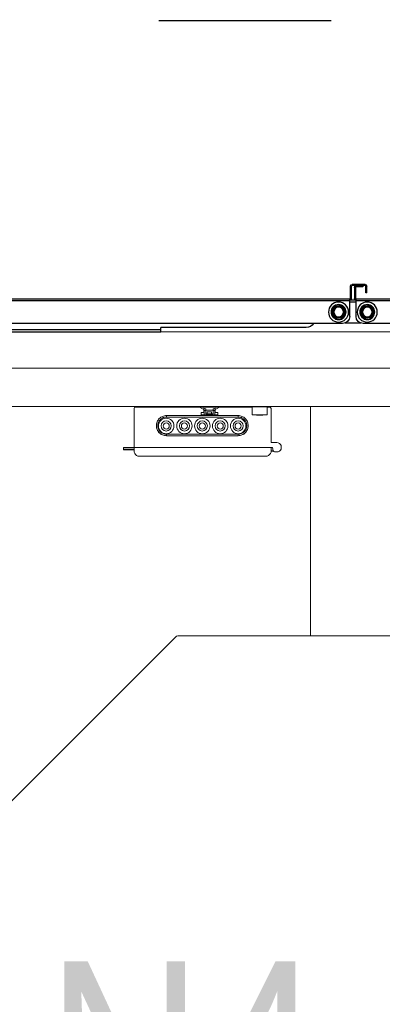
# Model space of a CAD drawing. Header units: millimetres. Extents: x -165365 to -33565, y 7406 to 103342.
# Tile 28 of 256: x -125349 to -125096, y 10762 to 11448. Entities that reach past the tile are written whole.
import ezdxf

# ---------------------------------------------------------------- set-up
doc = ezdxf.new("R2010")
doc.units = ezdxf.units.MM
doc.header["$MEASUREMENT"] = 0
doc.linetypes.add('ACAD_ISO03W100', pattern=[150, 60, -90])
doc.layers.get('Defpoints').update_dxf_attribs({"color": 252})
doc.layers.add('ELEK ODGROMÓWKA', color=214, linetype='Continuous')
doc.layers.add('ELEK OPIS', color=140, linetype='Continuous')
doc.styles.add('FDBES', font='simplex.shx', dxfattribs={"width": 0.7})
doc.styles.add('ROMANS', font='romans.shx')
doc.dimstyles.new('BUD_100', dxfattribs={"dimtxt": 100, "dimasz": 10, "dimexe": 2, "dimexo": 2, "dimgap": 20, "dimtad": 1, "dimdec": 4, "dimrnd": 5, "dimdsep": 46, "dimtxsty": 'FDBES', "dimblk1": 'KR', "dimblk2": 'KR', "dimsah": 1, "dimcen": 10, "dimdle": 2, "dimse1": 1, "dimse2": 1, "dimclrd": 256, "dimclrt": 256, "dimadec": 0, "dimazin": 0, "dimtfac": 0.714286, "dimtdec": 4, "dimtix": 1, "dimtofl": 0, "dimtmove": 0, "dimatfit": 3, "dimldrblk": 'KR', "dimfxl": 1, "dimtvp": 1.428571, "dimtolj": 1, "dimtzin": 0, "dimlwd": -1, "dimarcsym": 0})

# ---------------------------------------------------------------- blocks, each defined once
blk = doc.blocks.new('VVSA11c_FPVHe_SIDEVIEW_v3')
at = {"color": 7, "linetype": 'Continuous', "lineweight": 0}
for p, q in [((0, 1082), (2000, 1082)), ((1891.08, 1056.5), (108.92, 1056.5)), ((50.9, 1030), (1948, 1030)), ((1070.3, 1029.71), (1059.7, 1029.71)), ((1092.05, 1029.91), (1092.05, 1030)), ((1096, 1027.9), (1092.05, 1029.91)), ((1104, 1027.9), (1107.95, 1029.91)), ((1107.95, 1029.91), (1107.95, 1030)), ((1070.3, 1024), (1059.7, 1024)), ((1063.02, 1023.9), (1066.98, 1023.9)), ((1080, 1022.57), (1080, 1023.56)), ((1130, 1023.56), (1080, 1023.56)), ((1130, 1022.57), (1080, 1022.57)), ((1094.2, 1024.1), (1094.2, 1025.6)), ((1094.2, 1025.6), (1096, 1025.6)), ((1105.8, 1024.1), (1094.2, 1024.1)), ((1094.7, 1023.6), (1105.3, 1023.6)), ((1096, 1025.6), (1096, 1028.71)), ((1097.46, 1027.44), (1096, 1027.44)), ((1096.11, 1027.04), (1097.46, 1027.04)), ((1096.34, 1024.1), (1096.34, 1027.04)), ((1097.46, 1024.77), (1097.46, 1028.24)), ((1102.54, 1027.24), (1097.46, 1027.24)), ((1102.54, 1024.77), (1097.46, 1024.77)), ((1098.48, 1024.77), (1098.48, 1026.09)), ((1098.48, 1026.09), (1101.52, 1026.09)), ((1101.52, 1026.09), (1101.52, 1024.77)), ((1102.54, 1024.77), (1102.54, 1028.24)), ((1104, 1027.44), (1102.54, 1027.44)), ((1102.54, 1027.04), (1103.89, 1027.04)), ((1103.66, 1027.04), (1103.66, 1024.1)), ((1104, 1025.6), (1104, 1028.71)), ((1104, 1025.6), (1105.8, 1025.6)), ((1105.8, 1024.1), (1105.8, 1025.6)), ((1130, 1022.57), (1130, 1023.56)), ((1080, 1010.58), (1080, 1009.54)), ((1080, 1010.58), (1130, 1010.58)), ((1080, 1009.56), (1130, 1009.56)), ((1130, 1009.54), (1080, 1009.54)), ((1130, 1010.58), (1130, 1009.54)), ((1057.06, 1004.7), (1053, 1004.7)), ((1053, 998.2), (1054.58, 998.2)), ((1055.45, 998.71), (1057.09, 998.71)), ((1055.56, 999.03), (1055.98, 1001.4)), ((1055.56, 999.03), (1057.08, 999.03)), ((1055.98, 1001.4), (1160, 1001.4)), ((1149.85, 995.4), (1059.76, 995.4)), ((1152.53, 1000.1), (1160, 1000.1)), ((1152.53, 999.6), (1159.5, 999.6)), ((1160, 1000.1), (1160, 1001.4)), ((1121.96, 870), (874.17, 870)), ((1378.27, 614.73), (1123.73, 869.27))]:
    blk.add_line(p, q, dxfattribs=at)
at = {"color": 7, "linetype": 'ByBlock', "lineweight": 0}
for p, q in [((1029.66, 870), (1029.66, 1030)), ((1058.06, 1029.52), (1059.69, 1029.52)), ((1059.7, 1029.71), (1059.7, 1024)), ((1060, 1030), (1070, 1030)), ((1070.3, 1029.71), (1070.3, 1024)), ((1070.3, 1029.52), (1151.52, 1029.52)), ((1092.05, 1030), (1107.95, 1030)), ((1057.06, 1004.7), (1057.06, 1028.53)), ((1152.53, 1028.52), (1152.53, 1001.4)), ((1050, 1000.2), (1050, 1002.7)), ((1057.08, 998.19), (1057.08, 1001.4)), ((1152.53, 998.19), (1152.53, 1001.5))]:
    blk.add_line(p, q, dxfattribs=at)
for centre, radius in [((1080, 1016.33), 5.39), ((1080, 1016.33), 3.53), ((1080, 1016.33), 2.13), ((1092.5, 1016.33), 5.39), ((1092.5, 1016.33), 3.53), ((1092.5, 1016.33), 2.13), ((1105, 1016.33), 5.39), ((1105, 1016.33), 3.53), ((1105, 1016.33), 2.13), ((1117.45, 1016.33), 5.39), ((1117.45, 1016.33), 3.53), ((1117.45, 1016.33), 2.13), ((1130.13, 1016.33), 5.39), ((1130.13, 1016.33), 3.53), ((1130.13, 1016.33), 2.13)]:
    blk.add_circle(centre, radius, dxfattribs=at)
at = {"color": 7, "linetype": 'Continuous', "lineweight": 0}
for centre, radius, start, end in [((1058.06, 1028.52), 1, 90, 179), ((1060, 1029.7), 0.3, 90, 178), ((1070, 1029.7), 0.3, 2, 90), ((1151.53, 1028.5), 1, 1, 90), ((1065, 1030.09), 6.5, 249.64473, 252.31124), ((1065, 1030.09), 6.5, 287.68876, 290.35527), ((1094.7, 1024.1), 0.5, 180, 270), ((1105.3, 1024.1), 0.5, 270, 0), ((1053, 1001.45), 3.25, 90, 157.40554), ((1053, 1001.45), 3.25, 202.59446, 270), ((1054.58, 999.2), 1, 270, 350), ((1159.5, 1000.1), 0.5, 270, 0), ((1121.96, 867.5), 2.5, 45, 90)]:
    blk.add_arc(centre, radius, start, end, dxfattribs=at)
at = {"color": 7, "linetype": 'ByBlock', "lineweight": 0}
for centre, start, end in [((1061.04, 999.31), 195.82384, 251.91237), ((1148.57, 999.31), 288.08763, 344.17616)]:
    blk.add_arc(centre, 4.11, start, end, dxfattribs=at)
at = {"color": 7, "linetype": 'Continuous', "lineweight": 0}
for points, knots in [([(1080, 1023.56), (1079.54, 1023.56), (1078.63, 1023.47), (1077.3, 1023.07), (1076.09, 1022.41), (1075.02, 1021.54), (1074.14, 1020.47), (1073.49, 1019.25), (1073.09, 1017.93), (1073, 1017.01), (1073, 1016.56)], [0, 0, 0, 0, 0.125011, 0.250011, 0.375017, 0.500018, 0.625016, 0.750014, 0.875003, 1, 1, 1, 1]), ([(1080, 1022.57), (1079.61, 1022.57), (1078.82, 1022.5), (1077.32, 1022.04), (1075.65, 1020.93), (1074.53, 1019.26), (1074.08, 1017.75), (1074, 1016.97), (1074, 1016.58)], [0, 0, 0, 0, 0.125315, 0.250623, 0.500022, 0.749406, 0.874699, 1, 1, 1, 1]), ([(1096.52, 1023.6), (1096.51, 1023.6), (1096.48, 1023.61), (1096.45, 1023.64), (1096.42, 1023.68), (1096.39, 1023.74), (1096.37, 1023.82), (1096.35, 1023.94), (1096.34, 1024.03), (1096.34, 1024.1)], [0, 0, 0, 0, 0.064211, 0.140603, 0.236456, 0.354313, 0.493513, 0.651013, 1, 1, 1, 1]), ([(1103.66, 1024.1), (1103.66, 1024.03), (1103.65, 1023.94), (1103.63, 1023.82), (1103.61, 1023.74), (1103.58, 1023.68), (1103.55, 1023.64), (1103.52, 1023.61), (1103.49, 1023.6), (1103.48, 1023.6)], [0, 0, 0, 0, 0.348991, 0.506489, 0.645687, 0.763544, 0.859396, 0.935789, 1, 1, 1, 1]), ([(1137, 1016.56), (1137, 1017.01), (1136.91, 1017.93), (1136.51, 1019.25), (1135.86, 1020.47), (1134.98, 1021.54), (1133.91, 1022.41), (1132.7, 1023.07), (1131.37, 1023.47), (1130.46, 1023.56), (1130, 1023.56)], [0, 0, 0, 0, 0.124997, 0.249986, 0.374984, 0.499982, 0.624983, 0.749989, 0.874989, 1, 1, 1, 1]), ([(1136, 1016.58), (1136, 1016.97), (1135.92, 1017.75), (1135.47, 1019.26), (1134.35, 1020.93), (1132.68, 1022.04), (1131.18, 1022.5), (1130.39, 1022.57), (1130, 1022.57)], [0, 0, 0, 0, 0.125295, 0.250587, 0.49997, 0.749369, 0.874677, 1, 1, 1, 1]), ([(1073, 1016.54), (1073, 1016.09), (1073.09, 1015.17), (1073.5, 1013.85), (1074.15, 1012.64), (1075.02, 1011.57), (1076.09, 1010.7), (1077.31, 1010.05), (1078.63, 1009.65), (1079.54, 1009.56), (1080, 1009.56)], [0, 0, 0, 0, 0.124993, 0.249983, 0.374975, 0.49997, 0.624969, 0.749971, 0.874979, 1, 1, 1, 1]), ([(1080, 1009.54), (1079.55, 1009.54), (1078.64, 1009.63), (1077.33, 1010.03), (1076.12, 1010.67), (1075.05, 1011.53), (1074.18, 1012.58), (1073.52, 1013.78), (1073.11, 1015.08), (1073.01, 1015.99), (1073, 1016.44)], [0, 0, 0, 0, 0.125012, 0.250013, 0.375019, 0.500019, 0.625016, 0.750011, 0.874995, 1, 1, 1, 1]), ([(1074, 1016.58), (1074, 1016.18), (1074.08, 1015.4), (1074.53, 1013.89), (1075.65, 1012.22), (1077.32, 1011.11), (1078.82, 1010.65), (1079.61, 1010.58), (1080, 1010.58)], [0, 0, 0, 0, 0.125295, 0.250586, 0.49997, 0.749368, 0.874677, 1, 1, 1, 1]), ([(1130, 1010.58), (1130.39, 1010.58), (1131.18, 1010.65), (1132.68, 1011.11), (1134.35, 1012.22), (1135.47, 1013.89), (1135.92, 1015.4), (1136, 1016.18), (1136, 1016.58)], [0, 0, 0, 0, 0.125315, 0.250623, 0.500021, 0.749405, 0.874699, 1, 1, 1, 1]), ([(1130, 1009.56), (1130.46, 1009.56), (1131.37, 1009.65), (1132.69, 1010.05), (1133.91, 1010.7), (1134.98, 1011.57), (1135.85, 1012.64), (1136.5, 1013.85), (1136.91, 1015.17), (1137, 1016.09), (1137, 1016.54)], [0, 0, 0, 0, 0.125013, 0.250019, 0.375022, 0.500021, 0.625016, 0.750008, 0.875, 1, 1, 1, 1]), ([(1137, 1016.44), (1136.99, 1015.99), (1136.89, 1015.08), (1136.48, 1013.78), (1135.82, 1012.58), (1134.95, 1011.53), (1133.88, 1010.67), (1132.67, 1010.03), (1131.36, 1009.63), (1130.45, 1009.54), (1130, 1009.54)], [0, 0, 0, 0, 0.125005, 0.249989, 0.374984, 0.499981, 0.624981, 0.749987, 0.874988, 1, 1, 1, 1])]:
    blk.add_open_spline(points, degree=3, knots=knots, dxfattribs=at)
for points in [[(1096, 1028.71), (1096.48, 1028.53), (1096.97, 1028.37), (1097.46, 1028.24)], [(1096, 1027.05), (1096.04, 1027.04), (1096.07, 1027.04), (1096.11, 1027.04)], [(1104, 1028.71), (1103.52, 1028.53), (1103.03, 1028.37), (1102.54, 1028.24)], [(1104, 1027.05), (1103.96, 1027.04), (1103.93, 1027.04), (1103.89, 1027.04)]]:
    blk.add_open_spline(points, degree=3, dxfattribs=at)
blk = doc.blocks.new('VVSA11c_ROOF_FPV_SIDEVIEW_v3')
at = {"color": 7, "linetype": 'Continuous'}
for p, q in [((990.3, 1109), (990.3, 1113.8)), ((990.3, 1113.8), (991, 1113.8)), ((991, 1109), (991, 1113.8)), ((991.5, 1115), (991.5, 1114.3)), ((991.5, 1115), (1000.5, 1115)), ((991.5, 1114.3), (1000.5, 1114.3)), ((993, 1114), (993, 1113.3)), ((993, 1114), (997.8, 1114)), ((993, 1113.3), (997.8, 1113.3)), ((997.8, 1114), (997.8, 1113.3)), ((998.3, 1112.8), (998.3, 1105.2)), ((999, 1112.8), (998.3, 1112.8)), ((999, 1112.8), (999, 1105.2)), ((1000.5, 1115), (1000.5, 1114.3)), ((1001, 1105.2), (1001, 1113.8)), ((1001.7, 1113.8), (1001, 1113.8)), ((1001.7, 1105.2), (1001.7, 1113.8)), ((-48.5, 1104.7), (997.8, 1104.7)), ((990.3, 1109), (991, 1109)), ((997.8, 1092.7), (997.8, 1104.7)), ((999, 1105.2), (998.3, 1105.2)), ((1001, 1105.2), (1001.7, 1105.2)), ((1002.2, 1092.7), (1002.2, 1104.7)), ((1002.2, 1104.7), (2048.5, 1104.7)), ((-48.5, 1103.5), (997.8, 1103.5)), ((985.52, 1096.42), (988.1, 1099.82)), ((987.83, 1098.97), (986.27, 1096.91)), ((987.83, 1098.97), (987.59, 1099.15)), ((987.75, 1099.09), (987.83, 1098.97)), ((988.38, 1099.94), (992.62, 1099.4)), ((989.18, 1099.53), (989.15, 1099.68)), ((989.22, 1099.83), (989.18, 1099.53)), ((991.75, 1099.21), (989.18, 1099.53)), ((991.75, 1099.21), (991.78, 1099.51)), ((991.81, 1099.34), (991.75, 1099.21)), ((992.86, 1099.22), (994.52, 1095.28)), ((993.19, 1098.44), (992.91, 1098.33)), ((992.91, 1098.33), (993.02, 1098.43)), ((992.91, 1098.33), (993.91, 1095.94)), ((997.8, 1104), (1002.2, 1104)), ((997.8, 1102.5), (1002.2, 1102.5)), ((1002.2, 1103.5), (2048.5, 1103.5)), ((1005.52, 1096.42), (1008.1, 1099.82)), ((1007.83, 1098.97), (1006.27, 1096.91)), ((1007.83, 1098.97), (1007.59, 1099.15)), ((1007.75, 1099.09), (1007.83, 1098.97)), ((1008.38, 1099.94), (1012.62, 1099.4)), ((1009.18, 1099.53), (1009.15, 1099.68)), ((1009.22, 1099.83), (1009.18, 1099.53)), ((1011.75, 1099.21), (1009.18, 1099.53)), ((1011.75, 1099.21), (1011.78, 1099.51)), ((1011.81, 1099.34), (1011.75, 1099.21)), ((1012.86, 1099.22), (1014.52, 1095.28)), ((1013.19, 1098.44), (1012.91, 1098.33)), ((1012.91, 1098.33), (1013.02, 1098.43)), ((1012.91, 1098.33), (1013.91, 1095.94)), ((985.48, 1096.12), (987.14, 1092.18)), ((986.09, 1095.46), (985.81, 1095.34)), ((985.94, 1095.45), (986.09, 1095.46)), ((986.03, 1097.09), (986.27, 1096.91)), ((986.09, 1095.46), (987.09, 1093.07)), ((986.27, 1096.91), (986.13, 1096.95)), ((986.81, 1092.96), (987.09, 1093.07)), ((987.09, 1093.07), (986.98, 1092.97)), ((987.38, 1092), (991.62, 1091.46)), ((988.19, 1092.06), (988.25, 1092.19)), ((988.25, 1092.19), (988.22, 1091.89)), ((988.25, 1092.19), (990.82, 1091.87)), ((990.78, 1091.57), (990.82, 1091.87)), ((990.82, 1091.87), (990.85, 1091.72)), ((991.9, 1091.58), (994.48, 1094.98)), ((992.17, 1092.43), (993.73, 1094.49)), ((992.17, 1092.43), (992.41, 1092.25)), ((992.25, 1092.31), (992.17, 1092.43)), ((993.73, 1094.49), (993.87, 1094.45)), ((993.97, 1094.31), (993.73, 1094.49)), ((993.91, 1095.94), (994.19, 1096.06)), ((994.06, 1095.95), (993.91, 1095.94)), ((1005.48, 1096.12), (1007.14, 1092.18)), ((1006.09, 1095.46), (1005.81, 1095.34)), ((1005.94, 1095.45), (1006.09, 1095.46)), ((1006.03, 1097.09), (1006.27, 1096.91)), ((1006.09, 1095.46), (1007.09, 1093.07)), ((1006.27, 1096.91), (1006.13, 1096.95)), ((1006.81, 1092.96), (1007.09, 1093.07)), ((1007.09, 1093.07), (1006.98, 1092.97)), ((1007.38, 1092), (1011.62, 1091.46)), ((1008.19, 1092.06), (1008.25, 1092.19)), ((1008.25, 1092.19), (1008.22, 1091.89)), ((1008.25, 1092.19), (1010.82, 1091.87)), ((1010.78, 1091.57), (1010.82, 1091.87)), ((1010.82, 1091.87), (1010.85, 1091.72)), ((1011.9, 1091.58), (1014.48, 1094.98)), ((1012.17, 1092.43), (1013.73, 1094.49)), ((1012.17, 1092.43), (1012.41, 1092.25)), ((1012.25, 1092.31), (1012.17, 1092.43)), ((1013.73, 1094.49), (1013.87, 1094.45)), ((1013.97, 1094.31), (1013.73, 1094.49)), ((1013.91, 1095.94), (1014.19, 1096.06)), ((1014.06, 1095.95), (1013.91, 1095.94)), ((-43.5, 1087.7), (992.8, 1087.7)), ((994.45, 1088), (1005.55, 1088)), ((1007.2, 1087.7), (2043.5, 1087.7)), ((1032.5, 1085), (1134, 1085)), ((1134, 1082), (1134, 1085)), ((1890, 1083.5), (1134, 1083.5)), ((1890, 1082), (1134, 1082))]:
    blk.add_line(p, q, dxfattribs=at)
for centre, radius in [((990, 1095.7), 7), ((990, 1095.7), 5.25), ((990, 1095.7), 4.95), ((990, 1095.7), 3.7), ((990, 1095.7), 3.4), ((1010, 1095.7), 7), ((1010, 1095.7), 5.25), ((1010, 1095.7), 4.95), ((1010, 1095.7), 3.7), ((1010, 1095.7), 3.4)]:
    blk.add_circle(centre, radius, dxfattribs=at)
for centre, radius, start, end in [((991.5, 1113.8), 1.2, 90, 180), ((991.5, 1113.8), 0.5, 90, 180), ((997.8, 1112.8), 1.2, 0, 90), ((997.8, 1112.8), 0.5, 0, 90), ((1000.5, 1113.8), 1.2, 0, 90), ((1000.5, 1113.8), 0.5, 0, 90), ((997.8, 1105.2), 1.2, 270, 0), ((997.8, 1105.2), 0.5, 270, 0), ((1002.2, 1105.2), 1.2, 180, 270), ((1002.2, 1105.2), 0.5, 180, 270), ((1179.86, 949.8), 243.3, 141.94347, 142.14793), ((990, 1095.7), 4.07, 102.08788, 123.54645), ((990, 1095.7), 3.92, 102.08579, 123.54893), ((988.34, 1099.64), 0.3, 82.81718, 142.81718), ((956.08, 809.3), 292.26, 83.50362, 83.67382), ((990, 1095.7), 3.92, 42.08733, 63.54755), ((953.78, 824.65), 277.31, 81.93789, 82.11743), ((990, 1095.7), 4.07, 42.05818, 63.5586), ((992.58, 1099.1), 0.3, 22.81718, 82.81718), ((1199.86, 949.8), 243.3, 141.94347, 142.14793), ((1010, 1095.7), 4.07, 102.08788, 123.54645), ((1010, 1095.7), 3.92, 102.08579, 123.54893), ((1008.34, 1099.64), 0.3, 82.81718, 142.81718), ((976.08, 809.3), 292.26, 83.50362, 83.67382), ((1010, 1095.7), 3.92, 42.08733, 63.54755), ((973.78, 824.65), 277.31, 81.93789, 82.11743), ((1010, 1095.7), 4.07, 42.05818, 63.5586), ((1012.58, 1099.1), 0.3, 22.81718, 82.81718), ((985.76, 1096.23), 0.3, 142.81718, 202.81718), ((1338.34, 836.78), 437.89, 143.54757, 143.66126), ((1248.88, 1202.29), 283.82, 201.93734, 202.11279), ((990, 1095.7), 4.07, 162.07732, 183.56034), ((990, 1095.7), 3.92, 162.085, 183.54937), ((990, 1095.7), 4.07, 222.08785, 243.54641), ((1255.3, 1209.66), 292.59, 203.50377, 203.67378), ((990, 1095.7), 3.92, 222.08545, 243.54855), ((987.42, 1092.3), 0.3, 202.81718, 262.81718), ((1021.41, 1332.97), 243.19, 261.94349, 262.14803), ((990, 1095.7), 3.92, 282.08685, 303.54701), ((990, 1095.7), 4.07, 282.0796, 303.5771), ((1035.28, 1484.01), 394.8, 263.53799, 263.66406), ((991.66, 1091.76), 0.3, 262.81718, 322.81718), ((992.8, 1092.7), 5, 270, 0), ((990, 1095.7), 3.92, 342.085, 3.54937), ((990, 1095.7), 4.07, 342.09718, 3.54423), ((812.34, 1228.94), 225.92, 323.46487, 323.68489), ((773.33, 1006.08), 238.33, 21.94467, 22.15335), ((994.24, 1095.17), 0.3, 322.81719, 22.81718), ((1007.2, 1092.7), 5, 180, 270), ((1005.76, 1096.23), 0.3, 142.81718, 202.81718), ((1358.34, 836.78), 437.89, 143.54757, 143.66126), ((1268.88, 1202.29), 283.82, 201.93734, 202.11279), ((1010, 1095.7), 4.07, 162.07732, 183.56034), ((1010, 1095.7), 3.92, 162.085, 183.54937), ((1010, 1095.7), 4.07, 222.08785, 243.54641), ((1275.3, 1209.66), 292.59, 203.50377, 203.67378), ((1010, 1095.7), 3.92, 222.08545, 243.54855), ((1007.42, 1092.3), 0.3, 202.81718, 262.81718), ((1041.41, 1332.97), 243.19, 261.94349, 262.14803), ((1010, 1095.7), 3.92, 282.08685, 303.54701), ((1010, 1095.7), 4.07, 282.0796, 303.5771), ((1055.28, 1484.01), 394.8, 263.53799, 263.66406), ((1011.66, 1091.76), 0.3, 262.81718, 322.81718), ((1010, 1095.7), 3.92, 342.085, 3.54937), ((1010, 1095.7), 4.07, 342.09718, 3.54423), ((832.34, 1228.94), 225.92, 323.46487, 323.68489), ((793.33, 1006.08), 238.33, 21.94467, 22.15335), ((1014.24, 1095.17), 0.3, 322.81719, 22.81718), ((1032.5, 1091), 6, 213.48606, 270)]:
    blk.add_arc(centre, radius, start, end, dxfattribs=at)
for points, knots in [([(987.59, 1099.15), (987.6, 1099.15), (987.6, 1099.15), (987.6, 1099.15), (987.61, 1099.15), (987.63, 1099.15), (987.65, 1099.15), (987.67, 1099.14), (987.71, 1099.12), (987.73, 1099.1), (987.75, 1099.09)], [0, 0, 0, 0, 0.009265, 0.03108, 0.102145, 0.196534, 0.311212, 0.450383, 0.614652, 1, 1, 1, 1]), ([(988.1, 1099.82), (988.11, 1099.83), (988.13, 1099.83), (988.15, 1099.83), (988.18, 1099.83), (988.23, 1099.81), (988.26, 1099.79), (988.29, 1099.78)], [0, 0, 0, 0, 0.133951, 0.226494, 0.341567, 0.634832, 1, 1, 1, 1]), ([(988.38, 1099.94), (988.37, 1099.94), (988.36, 1099.93), (988.34, 1099.91), (988.32, 1099.89), (988.3, 1099.84), (988.29, 1099.8), (988.29, 1099.78)], [0, 0, 0, 0, 0.133951, 0.226494, 0.341567, 0.634832, 1, 1, 1, 1]), ([(989.15, 1099.68), (989.15, 1099.7), (989.16, 1099.74), (989.18, 1099.78), (989.19, 1099.81), (989.2, 1099.82), (989.21, 1099.83), (989.22, 1099.83)], [0, 0, 0, 0, 0.385449, 0.688409, 0.802934, 0.891628, 1, 1, 1, 1]), ([(991.78, 1099.51), (991.78, 1099.51), (991.79, 1099.51), (991.79, 1099.5), (991.8, 1099.49), (991.8, 1099.48), (991.81, 1099.46), (991.81, 1099.44), (991.81, 1099.4), (991.82, 1099.37), (991.81, 1099.34)], [0, 0, 0, 0, 0.009192, 0.03095, 0.101938, 0.196307, 0.311002, 0.45021, 0.614527, 1, 1, 1, 1]), ([(992.62, 1099.4), (992.63, 1099.4), (992.64, 1099.39), (992.65, 1099.37), (992.66, 1099.34), (992.67, 1099.29), (992.67, 1099.25), (992.67, 1099.22)], [0, 0, 0, 0, 0.133951, 0.226494, 0.341567, 0.634832, 1, 1, 1, 1]), ([(992.86, 1099.22), (992.86, 1099.23), (992.84, 1099.24), (992.82, 1099.24), (992.79, 1099.24), (992.74, 1099.24), (992.7, 1099.23), (992.67, 1099.22)], [0, 0, 0, 0, 0.133951, 0.226494, 0.341567, 0.634832, 1, 1, 1, 1]), ([(992.67, 1099.22), (992.73, 1099.09), (992.85, 1098.83), (992.96, 1098.56), (993.02, 1098.43)], [0, 0, 0, 0, 0.497255, 1, 1, 1, 1]), ([(993.02, 1098.43), (993.04, 1098.43), (993.08, 1098.44), (993.12, 1098.45), (993.15, 1098.45), (993.17, 1098.45), (993.18, 1098.45), (993.19, 1098.44)], [0, 0, 0, 0, 0.385554, 0.688592, 0.80313, 0.891807, 1, 1, 1, 1]), ([(1007.59, 1099.15), (1007.6, 1099.15), (1007.6, 1099.15), (1007.6, 1099.15), (1007.61, 1099.15), (1007.63, 1099.15), (1007.65, 1099.15), (1007.67, 1099.14), (1007.71, 1099.12), (1007.73, 1099.1), (1007.75, 1099.09)], [0, 0, 0, 0, 0.009265, 0.03108, 0.102145, 0.196534, 0.311212, 0.450383, 0.614652, 1, 1, 1, 1]), ([(1008.1, 1099.82), (1008.11, 1099.83), (1008.13, 1099.83), (1008.15, 1099.83), (1008.18, 1099.83), (1008.23, 1099.81), (1008.26, 1099.79), (1008.29, 1099.78)], [0, 0, 0, 0, 0.133951, 0.226494, 0.341567, 0.634832, 1, 1, 1, 1]), ([(1008.38, 1099.94), (1008.37, 1099.94), (1008.36, 1099.93), (1008.34, 1099.91), (1008.32, 1099.89), (1008.3, 1099.84), (1008.29, 1099.8), (1008.29, 1099.78)], [0, 0, 0, 0, 0.133951, 0.226494, 0.341567, 0.634832, 1, 1, 1, 1]), ([(1009.15, 1099.68), (1009.15, 1099.7), (1009.16, 1099.74), (1009.18, 1099.78), (1009.19, 1099.81), (1009.2, 1099.82), (1009.21, 1099.83), (1009.22, 1099.83)], [0, 0, 0, 0, 0.385449, 0.688409, 0.802934, 0.891628, 1, 1, 1, 1]), ([(1011.78, 1099.51), (1011.78, 1099.51), (1011.79, 1099.51), (1011.79, 1099.5), (1011.8, 1099.49), (1011.8, 1099.48), (1011.81, 1099.46), (1011.81, 1099.44), (1011.81, 1099.4), (1011.82, 1099.37), (1011.81, 1099.34)], [0, 0, 0, 0, 0.009192, 0.03095, 0.101938, 0.196307, 0.311002, 0.45021, 0.614527, 1, 1, 1, 1]), ([(1012.62, 1099.4), (1012.63, 1099.4), (1012.64, 1099.39), (1012.65, 1099.37), (1012.66, 1099.34), (1012.67, 1099.29), (1012.67, 1099.25), (1012.67, 1099.22)], [0, 0, 0, 0, 0.133951, 0.226494, 0.341567, 0.634832, 1, 1, 1, 1]), ([(1012.86, 1099.22), (1012.86, 1099.23), (1012.84, 1099.24), (1012.82, 1099.24), (1012.79, 1099.24), (1012.74, 1099.24), (1012.7, 1099.23), (1012.67, 1099.22)], [0, 0, 0, 0, 0.133951, 0.226494, 0.341567, 0.634832, 1, 1, 1, 1]), ([(1012.67, 1099.22), (1012.73, 1099.09), (1012.85, 1098.83), (1012.96, 1098.56), (1013.02, 1098.43)], [0, 0, 0, 0, 0.497255, 1, 1, 1, 1]), ([(1013.02, 1098.43), (1013.04, 1098.43), (1013.08, 1098.44), (1013.12, 1098.45), (1013.15, 1098.45), (1013.17, 1098.45), (1013.18, 1098.45), (1013.19, 1098.44)], [0, 0, 0, 0, 0.385554, 0.688592, 0.80313, 0.891807, 1, 1, 1, 1]), ([(985.48, 1096.12), (985.48, 1096.13), (985.48, 1096.14), (985.5, 1096.16), (985.52, 1096.19), (985.56, 1096.22), (985.59, 1096.24), (985.61, 1096.25)], [0, 0, 0, 0, 0.133951, 0.226494, 0.341567, 0.634832, 1, 1, 1, 1]), ([(985.52, 1096.42), (985.52, 1096.41), (985.52, 1096.39), (985.52, 1096.37), (985.54, 1096.34), (985.57, 1096.3), (985.6, 1096.27), (985.61, 1096.25)], [0, 0, 0, 0, 0.133951, 0.226494, 0.341567, 0.634832, 1, 1, 1, 1]), ([(985.81, 1095.34), (985.81, 1095.34), (985.81, 1095.34), (985.81, 1095.35), (985.82, 1095.36), (985.83, 1095.37), (985.84, 1095.39), (985.86, 1095.4), (985.89, 1095.42), (985.92, 1095.44), (985.94, 1095.45)], [0, 0, 0, 0, 0.009193, 0.030951, 0.101941, 0.19631, 0.311005, 0.450213, 0.614529, 1, 1, 1, 1]), ([(986.13, 1096.95), (986.11, 1096.97), (986.08, 1096.99), (986.05, 1097.03), (986.04, 1097.05), (986.03, 1097.07), (986.03, 1097.08), (986.03, 1097.09)], [0, 0, 0, 0, 0.385569, 0.688617, 0.803158, 0.891833, 1, 1, 1, 1]), ([(986.98, 1092.97), (986.96, 1092.97), (986.92, 1092.96), (986.88, 1092.95), (986.85, 1092.95), (986.83, 1092.95), (986.82, 1092.95), (986.81, 1092.96)], [0, 0, 0, 0, 0.385449, 0.688409, 0.802934, 0.891628, 1, 1, 1, 1]), ([(987.14, 1092.18), (987.14, 1092.17), (987.16, 1092.16), (987.18, 1092.16), (987.21, 1092.16), (987.26, 1092.16), (987.3, 1092.17), (987.33, 1092.18)], [0, 0, 0, 0, 0.133951, 0.226494, 0.341567, 0.634832, 1, 1, 1, 1]), ([(987.38, 1092), (987.37, 1092), (987.36, 1092.01), (987.35, 1092.03), (987.34, 1092.06), (987.33, 1092.11), (987.33, 1092.15), (987.33, 1092.18)], [0, 0, 0, 0, 0.133951, 0.226494, 0.341567, 0.634832, 1, 1, 1, 1]), ([(988.22, 1091.89), (988.22, 1091.89), (988.21, 1091.89), (988.21, 1091.9), (988.2, 1091.91), (988.2, 1091.92), (988.19, 1091.94), (988.19, 1091.96), (988.19, 1092), (988.18, 1092.03), (988.19, 1092.06)], [0, 0, 0, 0, 0.009265, 0.03108, 0.102145, 0.196535, 0.311212, 0.450384, 0.614652, 1, 1, 1, 1]), ([(990.85, 1091.72), (990.85, 1091.7), (990.84, 1091.66), (990.82, 1091.62), (990.81, 1091.59), (990.8, 1091.58), (990.79, 1091.57), (990.78, 1091.57)], [0, 0, 0, 0, 0.385571, 0.68862, 0.803161, 0.891836, 1, 1, 1, 1]), ([(991.62, 1091.46), (991.63, 1091.46), (991.64, 1091.47), (991.66, 1091.49), (991.68, 1091.51), (991.7, 1091.56), (991.71, 1091.6), (991.71, 1091.62)], [0, 0, 0, 0, 0.133951, 0.226494, 0.341567, 0.634832, 1, 1, 1, 1]), ([(992.25, 1092.31), (992.16, 1092.19), (991.98, 1091.97), (991.8, 1091.74), (991.71, 1091.62)], [0, 0, 0, 0, 0.502746, 1, 1, 1, 1]), ([(991.9, 1091.58), (991.89, 1091.57), (991.87, 1091.57), (991.85, 1091.57), (991.82, 1091.57), (991.77, 1091.59), (991.74, 1091.61), (991.71, 1091.62)], [0, 0, 0, 0, 0.133951, 0.226494, 0.341567, 0.634832, 1, 1, 1, 1]), ([(992.41, 1092.25), (992.4, 1092.25), (992.4, 1092.25), (992.4, 1092.25), (992.39, 1092.25), (992.37, 1092.25), (992.35, 1092.25), (992.33, 1092.26), (992.29, 1092.28), (992.27, 1092.3), (992.25, 1092.31)], [0, 0, 0, 0, 0.009202, 0.030967, 0.101966, 0.196337, 0.31103, 0.450233, 0.614544, 1, 1, 1, 1]), ([(993.87, 1094.45), (993.89, 1094.43), (993.92, 1094.41), (993.95, 1094.37), (993.96, 1094.35), (993.97, 1094.33), (993.97, 1094.32), (993.97, 1094.31)], [0, 0, 0, 0, 0.385581, 0.688638, 0.803179, 0.891852, 1, 1, 1, 1]), ([(994.19, 1096.06), (994.19, 1096.06), (994.19, 1096.06), (994.19, 1096.05), (994.18, 1096.04), (994.17, 1096.03), (994.16, 1096.01), (994.14, 1096), (994.11, 1095.98), (994.08, 1095.96), (994.06, 1095.95)], [0, 0, 0, 0, 0.009185, 0.030937, 0.101918, 0.196284, 0.310982, 0.450193, 0.614514, 1, 1, 1, 1]), ([(994.52, 1095.28), (994.52, 1095.27), (994.52, 1095.26), (994.5, 1095.24), (994.48, 1095.21), (994.44, 1095.18), (994.41, 1095.16), (994.39, 1095.15)], [0, 0, 0, 0, 0.133951, 0.226494, 0.341567, 0.634832, 1, 1, 1, 1]), ([(994.48, 1094.98), (994.48, 1094.99), (994.48, 1095.01), (994.48, 1095.03), (994.46, 1095.06), (994.43, 1095.1), (994.4, 1095.13), (994.39, 1095.15)], [0, 0, 0, 0, 0.133951, 0.226494, 0.341567, 0.634832, 1, 1, 1, 1]), ([(1005.48, 1096.12), (1005.48, 1096.13), (1005.48, 1096.14), (1005.5, 1096.16), (1005.52, 1096.19), (1005.56, 1096.22), (1005.59, 1096.24), (1005.61, 1096.25)], [0, 0, 0, 0, 0.133951, 0.226494, 0.341567, 0.634832, 1, 1, 1, 1]), ([(1005.52, 1096.42), (1005.52, 1096.41), (1005.52, 1096.39), (1005.52, 1096.37), (1005.54, 1096.34), (1005.57, 1096.3), (1005.6, 1096.27), (1005.61, 1096.25)], [0, 0, 0, 0, 0.133951, 0.226494, 0.341567, 0.634832, 1, 1, 1, 1]), ([(1005.81, 1095.34), (1005.81, 1095.34), (1005.81, 1095.34), (1005.81, 1095.35), (1005.82, 1095.36), (1005.83, 1095.37), (1005.84, 1095.39), (1005.86, 1095.4), (1005.89, 1095.42), (1005.92, 1095.44), (1005.94, 1095.45)], [0, 0, 0, 0, 0.009193, 0.030951, 0.101941, 0.19631, 0.311005, 0.450213, 0.614529, 1, 1, 1, 1]), ([(1006.13, 1096.95), (1006.11, 1096.97), (1006.08, 1096.99), (1006.05, 1097.03), (1006.04, 1097.05), (1006.03, 1097.07), (1006.03, 1097.08), (1006.03, 1097.09)], [0, 0, 0, 0, 0.385569, 0.688617, 0.803158, 0.891833, 1, 1, 1, 1]), ([(1006.98, 1092.97), (1006.96, 1092.97), (1006.92, 1092.96), (1006.88, 1092.95), (1006.85, 1092.95), (1006.83, 1092.95), (1006.82, 1092.95), (1006.81, 1092.96)], [0, 0, 0, 0, 0.385449, 0.688409, 0.802934, 0.891628, 1, 1, 1, 1]), ([(1007.14, 1092.18), (1007.14, 1092.17), (1007.16, 1092.16), (1007.18, 1092.16), (1007.21, 1092.16), (1007.26, 1092.16), (1007.3, 1092.17), (1007.33, 1092.18)], [0, 0, 0, 0, 0.133951, 0.226494, 0.341567, 0.634832, 1, 1, 1, 1]), ([(1007.38, 1092), (1007.37, 1092), (1007.36, 1092.01), (1007.35, 1092.03), (1007.34, 1092.06), (1007.33, 1092.11), (1007.33, 1092.15), (1007.33, 1092.18)], [0, 0, 0, 0, 0.133951, 0.226494, 0.341567, 0.634832, 1, 1, 1, 1]), ([(1008.22, 1091.89), (1008.22, 1091.89), (1008.21, 1091.89), (1008.21, 1091.9), (1008.2, 1091.91), (1008.2, 1091.92), (1008.19, 1091.94), (1008.19, 1091.96), (1008.19, 1092), (1008.18, 1092.03), (1008.19, 1092.06)], [0, 0, 0, 0, 0.009265, 0.03108, 0.102145, 0.196535, 0.311212, 0.450384, 0.614652, 1, 1, 1, 1]), ([(1010.85, 1091.72), (1010.85, 1091.7), (1010.84, 1091.66), (1010.82, 1091.62), (1010.81, 1091.59), (1010.8, 1091.58), (1010.79, 1091.57), (1010.78, 1091.57)], [0, 0, 0, 0, 0.385571, 0.68862, 0.803161, 0.891836, 1, 1, 1, 1]), ([(1011.62, 1091.46), (1011.63, 1091.46), (1011.64, 1091.47), (1011.66, 1091.49), (1011.68, 1091.51), (1011.7, 1091.56), (1011.71, 1091.6), (1011.71, 1091.62)], [0, 0, 0, 0, 0.133951, 0.226494, 0.341567, 0.634832, 1, 1, 1, 1]), ([(1012.25, 1092.31), (1012.16, 1092.19), (1011.98, 1091.97), (1011.8, 1091.74), (1011.71, 1091.62)], [0, 0, 0, 0, 0.502746, 1, 1, 1, 1]), ([(1011.9, 1091.58), (1011.89, 1091.57), (1011.87, 1091.57), (1011.85, 1091.57), (1011.82, 1091.57), (1011.77, 1091.59), (1011.74, 1091.61), (1011.71, 1091.62)], [0, 0, 0, 0, 0.133951, 0.226494, 0.341567, 0.634832, 1, 1, 1, 1]), ([(1012.41, 1092.25), (1012.4, 1092.25), (1012.4, 1092.25), (1012.4, 1092.25), (1012.39, 1092.25), (1012.37, 1092.25), (1012.35, 1092.25), (1012.33, 1092.26), (1012.29, 1092.28), (1012.27, 1092.3), (1012.25, 1092.31)], [0, 0, 0, 0, 0.009202, 0.030967, 0.101966, 0.196337, 0.31103, 0.450233, 0.614544, 1, 1, 1, 1]), ([(1013.87, 1094.45), (1013.89, 1094.43), (1013.92, 1094.41), (1013.95, 1094.37), (1013.96, 1094.35), (1013.97, 1094.33), (1013.97, 1094.32), (1013.97, 1094.31)], [0, 0, 0, 0, 0.385581, 0.688638, 0.803179, 0.891852, 1, 1, 1, 1]), ([(1014.19, 1096.06), (1014.19, 1096.06), (1014.19, 1096.06), (1014.19, 1096.05), (1014.18, 1096.04), (1014.17, 1096.03), (1014.16, 1096.01), (1014.14, 1096), (1014.11, 1095.98), (1014.08, 1095.96), (1014.06, 1095.95)], [0, 0, 0, 0, 0.009185, 0.030937, 0.101918, 0.196284, 0.310982, 0.450193, 0.614514, 1, 1, 1, 1]), ([(1014.52, 1095.28), (1014.52, 1095.27), (1014.52, 1095.26), (1014.5, 1095.24), (1014.48, 1095.21), (1014.44, 1095.18), (1014.41, 1095.16), (1014.39, 1095.15)], [0, 0, 0, 0, 0.133951, 0.226494, 0.341567, 0.634832, 1, 1, 1, 1]), ([(1014.48, 1094.98), (1014.48, 1094.99), (1014.48, 1095.01), (1014.48, 1095.03), (1014.46, 1095.06), (1014.43, 1095.1), (1014.4, 1095.13), (1014.39, 1095.15)], [0, 0, 0, 0, 0.133951, 0.226494, 0.341567, 0.634832, 1, 1, 1, 1])]:
    blk.add_open_spline(points, degree=3, knots=knots, dxfattribs=at)
blk = doc.blocks.new('KR')
for p, q in [((0, -14), (0, 14)), ((-7, 0), (7, 0))]:
    blk.add_line(p, q)
at = {"color": 2}
blk.add_line((-4.95, -4.95), (4.95, 4.95), dxfattribs=at)
blk = doc.blocks.new('*D28262')
at = {"layer": 'Defpoints', "color": 0}
for p in [(-130352.14, 14967.51), (-130352.14, 14967.51), (-130095.3, 14321.01), (-122805.52, 11448.47), (-130352.14, 10967.51)]:
    blk.add_point(p, dxfattribs=at)
at = {"layer": 'ELEK OPIS', "ltscale": 15}
blk.add_arc((-130352.14, 14967.51), 695.65, 270.82363, 334.17637, dxfattribs=at)
at = {"layer": 'ELEK OPIS', "linetype": 'ByBlock', "xscale": 10, "yscale": 10, "zscale": 10}
for p, rotation in [((-129721.66, 14673.52), 64.58818343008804), ((-130352.14, 14271.86), 180.4118165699)]:
    blk.add_blockref('KR', p, dxfattribs=dict(at, rotation=rotation))
at = {"layer": 'ELEK OPIS', "insert": (-130015.97, 14439.84), "char_height": 100, "attachment_point": 5, "rotation": 32.5, "style": 'ROMANS'}
blk.add_mtext('\\A1;65%%d', dxfattribs=at)

msp = doc.modelspace()

# ---------------------------------------------------------------- linework, layer by layer
at = {"layer": 'ELEK ODGROMÓWKA', "color": 0, "linetype": 'ACAD_ISO03W100', "ltscale": 2}
msp.add_line((-130352.13579, 11447.51216, -37024.5871), (-122805.72678, 11447.51216, -37024.5871), dxfattribs=at)

# ---------------------------------------------------------------- block references
at = {"xscale": -1}
for name in ['VVSA11c_ROOF_FPV_SIDEVIEW_v3', 'VVSA11c_FPVHe_SIDEVIEW_v3']:
    msp.add_blockref(name, (-124116.90506, 10148.57322, -37024.5871), dxfattribs=at)

# ---------------------------------------------------------------- texts
at = {"insert": (-124778.65405, 10791.82147, -37024.5871), "char_height": 140.6226535, "attachment_point": 3}
msp.add_mtext('\\W0.8;N4-W11', dxfattribs=at)

# ---------------------------------------------------------------- dimensions: what is measured, and where the dimension line sits
at = {"layer": 'ELEK OPIS', "ltscale": 15}
dim = msp.add_angular_dim_2l(base=(-130095.29649, 14321.00892), line1=((-130352.13579, 14967.51216, -37024.5871), (-122805.51547, 11448.46531, -37024.5871)), line2=((-130352.13579, 10967.51216, -37024.5871), (-130352.13579, 14967.51216, -37024.5871)), dimstyle='BUD_100', override={"dimtxsty": 'ROMANS', "dimldrblk": 'KR'}, dxfattribs=at)
dim.commit()
dim.dimension.update_dxf_attribs({"geometry": '*D28262', "text_midpoint": (-130015.97277, 14439.84191, -37024.5871)})

doc.saveas('drawing.dxf')
